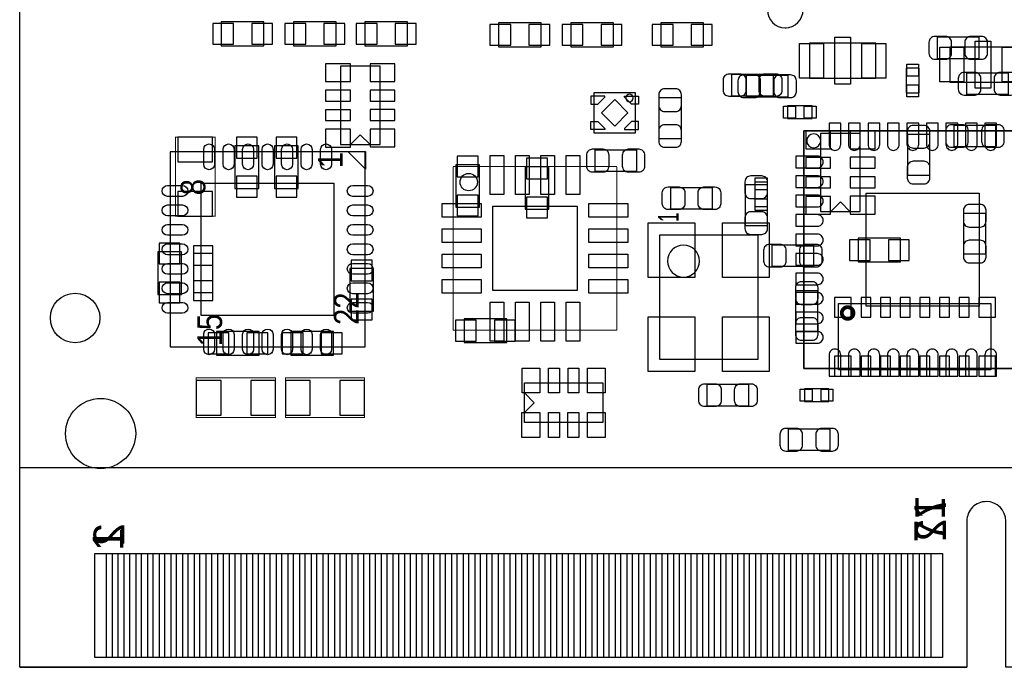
# Model space of a CAD drawing. Extents: x -8.5 to 88.7, y 0 to 55.1.
# Tile 1 of 8: x 0 to 25.3, y 0 to 16.6. Entities that reach past the tile are written whole.
import ezdxf
from ezdxf.enums import TextEntityAlignment as Align

# ---------------------------------------------------------------- set-up
doc = ezdxf.new("R2010")
doc.units = 0
for name, color, linetype in [('BG_OUTLINE', 80, 'CONTINUOUS'), ('PG_ASSEMBLY_BOTTOM', 30, 'CONTINUOUS'), ('PG_ASSEMBLY_TOP', 23, 'CONTINUOUS'), ('PIN_BOTTOM', 211, 'CONTINUOUS'), ('PIN_TOP', 153, 'CONTINUOUS')]:
    doc.layers.add(name, color=color, linetype=linetype)

msp = doc.modelspace()

# ---------------------------------------------------------------- linework, layer by layer
at = {"layer": 'BG_OUTLINE'}
for points in [[(67.600068, 0), (25.299924, 0), (25.299924, 3.75412, 0.414116), (24.800052, 4.253992, 0.414221), (24.299926, 3.75412), (24.299926, 0), (0, 0), (0, 17.999964, 0.41415), (1.999996, 19.99996, 0.414214), (0, 21.999956), (0, 38.599872), (67.600068, 38.599872), (67.600068, 21.999956, 1.000034), (67.600068, 17.999964)], [(67.600068, 0), (25.299924, 0), (25.299924, 3.75412, 0.414116), (24.800052, 4.253992, 0.414221), (24.299926, 3.75412), (24.299926, 0), (0, 0), (0, 17.999964, 0.41415), (1.999996, 19.99996, 0.414214), (0, 21.999956), (0, 38.599872), (67.600068, 38.599872), (67.600068, 21.999956, 1.000034), (67.600068, 17.999964)], [(67.600068, 0), (25.299924, 0), (25.299924, 3.75412, 0.414116), (24.800052, 4.253992, 0.414219), (24.299926, 3.75412), (24.299926, 0), (0, 0), (0, 17.999964, 0.414152), (1.999996, 19.99996, 0.414214), (0, 21.999956), (0, 38.599872), (67.600068, 38.599872), (67.600068, 21.999956, 1.000035), (67.600068, 17.999964)]]:
    msp.add_lwpolyline(points, format="xyb", close=True, dxfattribs=at)
at = {"layer": 'PG_ASSEMBLY_BOTTOM'}
for points in [[(6.264656, 16.563848), (5.172456, 16.563848), (5.172456, 15.954248), (6.264656, 15.954248), (6.264656, 16.563848)], [(8.118856, 16.563848), (7.026656, 16.563848), (7.026656, 15.954248), (8.118856, 15.954248), (8.118856, 16.563848)], [(9.947656, 16.563848), (8.855456, 16.563848), (8.855456, 15.954248), (9.947656, 15.954248), (9.947656, 16.563848)], [(12.284456, 15.928848), (13.376656, 15.928848), (13.376656, 16.538448), (12.284456, 16.538448), (12.284456, 15.928848)], [(15.230856, 16.538448), (14.138656, 16.538448), (14.138656, 15.928848), (15.230856, 15.928848), (15.230856, 16.538448)], [(16.450056, 15.928848), (17.542256, 15.928848), (17.542256, 16.538448), (16.450056, 16.538448), (16.450056, 15.928848)], [(9.2456, 13.42009), (9.2456, 15.42669), (8.2296, 15.426944), (8.229346, 13.42009), (9.2456, 13.42009)], [(8.7376, 13.66901), (8.4836, 13.41501)], [(8.7376, 13.66901), (8.9916, 13.415264)], [(21.5646, 11.6967), (21.5646, 13.7033), (20.5486, 13.7033), (20.5486, 11.6967), (21.5646, 11.6967)], [(5.52196, 13.382244), (5.52196, 12.290044), (6.13156, 12.290044), (6.13156, 13.382244), (5.52196, 13.382244)], [(6.53796, 13.382244), (6.53796, 12.290044), (7.14756, 12.290044), (7.14756, 13.382244), (6.53796, 13.382244)], [(11.798808, 11.807444), (11.798808, 12.899644), (11.189208, 12.899644), (11.189208, 11.807444), (11.798808, 11.807444)], [(12.967208, 12.848844), (12.967208, 11.756644), (13.576808, 11.756644), (13.576808, 12.848844), (12.967208, 12.848844)], [(21.0566, 11.94562), (20.8026, 11.69162)], [(21.0566, 11.94562), (21.3106, 11.69162)], [(21.50872, 10.40384), (22.60092, 10.40384), (22.60092, 11.01344), (21.50872, 11.01344), (21.50872, 10.40384)], [(3.54076, 10.664444), (3.54076, 9.572244), (4.15036, 9.572244), (4.15036, 10.664444), (3.54076, 10.664444)], [(4.959096, 9.618218), (4.959096, 10.61847), (4.459224, 10.61847), (4.459224, 9.618218), (4.959096, 9.618218)], [(8.46836, 10.232644), (8.46836, 9.140444), (9.07796, 9.140444), (9.07796, 10.232644), (8.46836, 10.232644)], [(11.401806, 8.33501), (12.494006, 8.33501), (12.494006, 8.94461), (11.401806, 8.94461), (11.401806, 8.33501)], [(6.14426, 8.619744), (5.05206, 8.619744), (5.05206, 8.010144), (6.14426, 8.010144), (6.14426, 8.619744)], [(8.04926, 8.619744), (6.95706, 8.619744), (6.95706, 8.010144), (8.04926, 8.010144), (8.04926, 8.619744)]]:
    msp.add_lwpolyline(points, dxfattribs=at)
for points in [[(24.609298, 15.620492), (23.549102, 15.620492), (23.549102, 16.180308), (24.609298, 16.180308)], [(18.646902, 15.194788), (19.707098, 15.194788), (19.707098, 14.634972), (18.646902, 14.634972)], [(25.361138, 14.698472), (24.300942, 14.698472), (24.300942, 15.258288), (25.361138, 15.258288)], [(15.790418, 13.706856), (14.740382, 13.706856), (14.740382, 14.756892), (15.790418, 14.756892)], [(16.967708, 14.627098), (16.967708, 13.566902), (16.407892, 13.566902), (16.407892, 14.627098)], [(23.978362, 13.917168), (25.038558, 13.917168), (25.038558, 13.357352), (23.978362, 13.357352)], [(22.783292, 12.627102), (22.783292, 13.687298), (23.343108, 13.687298), (23.343108, 12.627102)], [(14.760702, 13.284708), (15.820898, 13.284708), (15.820898, 12.724892), (14.760702, 12.724892)], [(18.617692, 11.331702), (18.617692, 12.391898), (19.177508, 12.391898), (19.177508, 11.331702)], [(24.783288, 11.660378), (24.783288, 10.600182), (24.223472, 10.600182), (24.223472, 11.660378)], [(20.367498, 10.286492), (19.307302, 10.286492), (19.307302, 10.846308), (20.367498, 10.846308)], [(19.913092, 8.613902), (19.913092, 9.674098), (20.472908, 9.674098), (20.472908, 8.613902)], [(21.01088, 9.3345), (24.91232, 9.3345), (24.91232, 7.6327), (21.01088, 7.6327)], [(19.723862, 6.121908), (20.784058, 6.121908), (20.784058, 5.562092), (19.723862, 5.562092)]]:
    msp.add_lwpolyline(points, close=True, dxfattribs=at)
msp.add_lwpolyline([(15.742412, 14.612874, 1), (15.550388, 14.612874, 1), (15.742412, 14.612874)], format="xyb", dxfattribs=at)
at = {"layer": 'PG_ASSEMBLY_BOTTOM', "const_width": 0.0254}
for points in [[(5.01396, 11.578844), (5.01396, 13.610844), (3.99796, 13.610844), (3.99796, 11.578844), (5.01396, 11.578844)], [(4.53136, 6.409944), (6.56336, 6.409944), (6.56336, 7.425944), (4.53136, 7.425944), (4.53136, 6.409944)], [(6.81736, 6.409944), (8.84936, 6.409944), (8.84936, 7.425944), (6.81736, 7.425944), (6.81736, 6.409944)]]:
    msp.add_lwpolyline(points, dxfattribs=at)
at = {"layer": 'PG_ASSEMBLY_BOTTOM', "const_width": 0.09906}
msp.add_lwpolyline([(21.391118, 9.093708, 1.000127), (21.09216, 9.093454, 0.999873), (21.391118, 9.093708)], format="xyb", dxfattribs=at)
at = {"layer": 'PG_ASSEMBLY_TOP'}
for points in [[(19.640804, 16.414496, 1), (19.640804, 17.328896, 1), (19.640804, 16.414496), (19.666204, 16.414496)], [(20.550378, 13.5128, 1), (20.191222, 13.5128, 1), (20.550378, 13.5128)], [(17.43964, 10.4267, 1), (16.62176, 10.4267, 1), (17.43964, 10.4267)]]:
    msp.add_lwpolyline(points, format="xyb", dxfattribs=at)
for points in [[(21.96465, 15.120112), (21.96465, 16.020288), (20.264882, 16.020288), (20.264882, 15.120112)], [(25.564084, 15.018512), (25.564084, 15.918688), (23.864316, 15.918688), (23.864316, 15.018512)], [(19.333718, 15.222728), (19.333718, 14.662912), (18.273522, 14.662912), (18.273522, 15.222728)], [(22.7457, 14.74724), (23.0759, 14.74724), (23.0759, 15.37716), (22.7457, 15.37716)], [(20.33016, 14.0843), (20.33016, 14.4145), (19.70024, 14.4145), (19.70024, 14.0843)], [(20.114768, 13.768832), (20.114768, 7.668768), (26.214832, 7.668768), (26.214832, 13.768832)], [(20.114768, 7.668768), (20.114768, 13.768832), (26.214832, 13.768832), (26.214832, 7.668768)], [(8.41756, 13.242544), (8.87476, 13.242544), (8.87476, 12.785344)], [(18.8595, 11.82624), (19.1897, 11.82624), (19.1897, 12.45616), (18.8595, 12.45616)], [(16.706596, 11.759692), (16.706596, 12.319508), (17.766792, 12.319508), (17.766792, 11.759692)], [(16.4211, 11.0998), (18.9357, 11.0998), (18.9357, 7.8994), (16.4211, 7.8994)], [(18.701004, 7.264908), (18.701004, 6.705092), (17.640808, 6.705092), (17.640808, 7.264908)], [(20.76196, 6.8199), (20.76196, 7.1501), (20.13204, 7.1501), (20.13204, 6.8199)]]:
    msp.add_lwpolyline(points, close=True, dxfattribs=at)
for points in [[(3.860038, 13.228066), (3.860038, 8.227822), (8.860282, 8.227822), (8.860282, 13.228066), (3.860038, 13.228066)], [(12.954, 7.298944), (14.9606, 7.298944), (14.9606, 6.282944), (12.954, 6.282944), (12.954, 7.298944)], [(13.20292, 6.790944), (12.94892, 7.044944)], [(13.20292, 6.790944), (12.94892, 6.536944)], [(0.001016, 0), (0.001016, 5.129022), (67.750944, 5.129022), (67.750944, 0)], [(0.001016, 0), (24.300942, 0)]]:
    msp.add_lwpolyline(points, dxfattribs=at)
at = {"layer": 'PG_ASSEMBLY_TOP', "const_width": 0.0254}
for points in [[(11.121136, 12.853416), (15.32128, 12.853416)], [(11.121136, 8.653272), (11.121136, 12.853416)], [(15.32128, 12.853416), (15.32128, 8.653272)], [(15.32128, 8.653272), (11.121136, 8.653272)]]:
    msp.add_lwpolyline(points, dxfattribs=at)
at = {"layer": 'PG_ASSEMBLY_TOP'}
msp.add_lwpolyline([(11.744706, 12.453366, -0.414271), (11.521186, 12.229846, -0.414144), (11.297666, 12.453366, -0.414156), (11.521186, 12.676886, -0.414144)], format="xyb", close=True, dxfattribs=at)
at = {"layer": 'PIN_BOTTOM'}
for points in [[(5.48513, 15.992348), (5.48513, 16.525748), (4.95173, 16.525748), (4.95173, 15.992348)], [(6.485382, 15.992348), (6.485382, 16.525748), (5.951982, 16.525748), (5.951982, 15.992348)], [(7.33933, 15.992348), (7.33933, 16.525748), (6.80593, 16.525748), (6.80593, 15.992348)], [(8.339582, 15.992348), (8.339582, 16.525748), (7.806182, 16.525748), (7.806182, 15.992348)], [(9.16813, 15.992348), (9.16813, 16.525748), (8.63473, 16.525748), (8.63473, 15.992348)], [(10.168382, 15.992348), (10.168382, 16.525748), (9.634982, 16.525748), (9.634982, 15.992348)], [(12.06373, 16.500348), (12.06373, 15.966948), (12.59713, 15.966948), (12.59713, 16.500348)], [(13.063982, 16.500348), (13.063982, 15.966948), (13.597382, 15.966948), (13.597382, 16.500348)], [(14.45133, 15.966948), (14.45133, 16.500348), (13.91793, 16.500348), (13.91793, 15.966948)], [(15.451582, 15.966948), (15.451582, 16.500348), (14.918182, 16.500348), (14.918182, 15.966948)], [(16.22933, 16.500348), (16.22933, 15.966948), (16.76273, 15.966948), (16.76273, 16.500348)], [(17.229582, 16.500348), (17.229582, 15.966948), (17.762982, 15.966948), (17.762982, 16.500348)], [(7.8486, 15.033752), (8.4836, 15.033752), (8.4836, 15.490952), (7.8486, 15.490952)], [(8.9916, 15.034514), (9.6266, 15.034514), (9.6266, 15.491714), (8.9916, 15.491714)], [(7.8486, 14.533626), (8.4836, 14.533626), (8.4836, 14.813026), (7.8486, 14.813026)], [(8.9916, 14.534388), (9.6266, 14.534388), (9.6266, 14.813788), (8.9916, 14.813788)], [(15.015464, 14.631924), (15.015464, 14.661896), (14.655292, 14.661896), (14.655292, 14.452092), (14.835378, 14.452092)], [(15.515336, 14.631924), (15.515336, 14.661896), (15.875508, 14.661896), (15.875508, 14.452092), (15.695422, 14.452092)], [(15.2654, 13.89242), (15.604854, 14.231874), (15.2654, 14.571328), (14.925946, 14.231874)], [(7.8486, 14.0335), (8.4836, 14.0335), (8.4836, 14.3129), (7.8486, 14.3129)], [(8.9916, 14.034262), (9.6266, 14.034262), (9.6266, 14.313662), (8.9916, 14.313662)], [(15.015464, 13.831824), (15.015464, 13.801852), (14.655292, 13.801852), (14.655292, 14.011656), (14.835378, 14.011656)], [(15.515336, 13.831824), (15.515336, 13.801852), (15.875508, 13.801852), (15.875508, 14.011656), (15.695422, 14.011656)], [(7.8486, 13.353034), (8.4836, 13.353034), (8.4836, 13.810234), (7.8486, 13.810234)], [(8.9916, 13.356336), (9.6266, 13.356336), (9.6266, 13.813536), (8.9916, 13.813536)], [(20.1676, 13.310108), (20.8026, 13.310108), (20.8026, 13.767308), (20.1676, 13.767308)], [(21.3106, 13.31087), (21.9456, 13.31087), (21.9456, 13.76807), (21.3106, 13.76807)], [(4.95046, 13.610844), (4.06146, 13.610844), (4.06146, 12.975844), (4.95046, 12.975844)], [(6.09346, 13.60297), (5.56006, 13.60297), (5.56006, 13.06957), (6.09346, 13.06957)], [(7.10946, 13.60297), (6.57606, 13.60297), (6.57606, 13.06957), (7.10946, 13.06957)], [(11.227308, 12.58697), (11.760708, 12.58697), (11.760708, 13.12037), (11.227308, 13.12037)], [(13.538708, 13.06957), (13.005308, 13.06957), (13.005308, 12.53617), (13.538708, 12.53617)], [(20.1676, 12.809982), (20.8026, 12.809982), (20.8026, 13.089382), (20.1676, 13.089382)], [(21.3106, 12.810744), (21.9456, 12.810744), (21.9456, 13.090144), (21.3106, 13.090144)], [(6.09346, 12.602718), (5.56006, 12.602718), (5.56006, 12.069318), (6.09346, 12.069318)], [(7.10946, 12.602718), (6.57606, 12.602718), (6.57606, 12.069318), (7.10946, 12.069318)], [(20.1676, 12.309856), (20.8026, 12.309856), (20.8026, 12.589256), (20.1676, 12.589256)], [(21.3106, 12.310618), (21.9456, 12.310618), (21.9456, 12.590018), (21.3106, 12.590018)], [(4.95046, 12.213844), (4.06146, 12.213844), (4.06146, 11.578844), (4.95046, 11.578844)], [(11.227308, 11.586718), (11.760708, 11.586718), (11.760708, 12.120118), (11.227308, 12.120118)], [(13.538708, 12.069318), (13.005308, 12.069318), (13.005308, 11.535918), (13.538708, 11.535918)], [(20.1676, 11.62939), (20.8026, 11.62939), (20.8026, 12.08659), (20.1676, 12.08659)], [(21.3106, 11.632692), (21.9456, 11.632692), (21.9456, 12.089892), (21.3106, 12.089892)], [(4.11226, 10.88517), (3.57886, 10.88517), (3.57886, 10.35177), (4.11226, 10.35177)], [(21.287994, 10.97534), (21.287994, 10.44194), (21.821394, 10.44194), (21.821394, 10.97534)], [(22.288246, 10.97534), (22.288246, 10.44194), (22.821646, 10.44194), (22.821646, 10.97534)], [(4.459097, 10.818495), (4.459097, 10.318369), (4.959223, 10.318369), (4.959223, 10.818495)], [(9.03986, 10.45337), (8.50646, 10.45337), (8.50646, 9.91997), (9.03986, 9.91997)], [(4.11226, 9.884918), (3.57886, 9.884918), (3.57886, 9.351518), (4.11226, 9.351518)], [(4.459097, 9.918319), (4.459097, 9.418193), (4.959223, 9.418193), (4.959223, 9.918319)], [(9.03986, 9.453118), (8.50646, 9.453118), (8.50646, 8.919718), (9.03986, 8.919718)], [(21.33346, 8.98398), (21.33346, 9.49198), (20.90166, 9.49198), (20.90166, 8.98398)], [(21.58492, 9.49198), (21.58492, 8.98398), (21.83892, 8.98398), (21.83892, 9.49198)], [(22.08784, 9.49198), (22.08784, 8.98398), (22.34184, 8.98398), (22.34184, 9.49198)], [(22.5933, 9.49198), (22.5933, 8.98398), (22.8473, 8.98398), (22.8473, 9.49198)], [(23.09622, 9.49198), (23.09622, 8.98398), (23.35022, 8.98398), (23.35022, 9.49198)], [(23.60168, 9.49198), (23.60168, 8.98398), (23.85568, 8.98398), (23.85568, 9.49198)], [(24.1046, 9.49198), (24.1046, 8.98398), (24.3586, 8.98398), (24.3586, 9.49198)], [(25.03932, 8.98398), (25.03932, 9.49198), (24.60752, 9.49198), (24.60752, 8.98398)], [(11.18108, 8.90651), (11.18108, 8.37311), (11.71448, 8.37311), (11.71448, 8.90651)], [(12.181332, 8.90651), (12.181332, 8.37311), (12.714732, 8.37311), (12.714732, 8.90651)], [(5.364734, 8.048244), (5.364734, 8.581644), (4.831334, 8.581644), (4.831334, 8.048244)], [(6.364986, 8.048244), (6.364986, 8.581644), (5.831586, 8.581644), (5.831586, 8.048244)], [(7.269734, 8.048244), (7.269734, 8.581644), (6.736334, 8.581644), (6.736334, 8.048244)], [(8.269986, 8.048244), (8.269986, 8.581644), (7.736586, 8.581644), (7.736586, 8.048244)], [(20.90166, 7.98322), (20.90166, 7.47522), (21.33346, 7.47522), (21.33346, 7.98322)], [(21.58492, 7.98322), (21.58492, 7.47522), (21.83892, 7.47522), (21.83892, 7.98322)], [(22.08784, 7.98322), (22.08784, 7.47522), (22.34184, 7.47522), (22.34184, 7.98322)], [(22.5933, 7.98322), (22.5933, 7.47522), (22.8473, 7.47522), (22.8473, 7.98322)], [(23.09622, 7.98322), (23.09622, 7.47522), (23.35022, 7.47522), (23.35022, 7.98322)], [(23.60168, 7.98322), (23.60168, 7.47522), (23.85568, 7.47522), (23.85568, 7.98322)], [(24.1046, 7.98322), (24.1046, 7.47522), (24.3586, 7.47522), (24.3586, 7.98322)], [(24.60752, 7.98322), (24.60752, 7.47522), (25.03932, 7.47522), (25.03932, 7.98322)], [(5.16636, 6.473444), (5.16636, 7.362444), (4.53136, 7.362444), (4.53136, 6.473444)], [(6.56336, 6.473444), (6.56336, 7.362444), (5.92836, 7.362444), (5.92836, 6.473444)], [(7.45236, 6.473444), (7.45236, 7.362444), (6.81736, 7.362444), (6.81736, 6.473444)], [(8.84936, 6.473444), (8.84936, 7.362444), (8.21436, 7.362444), (8.21436, 6.473444)], [(2.226056, 0.25019), (2.226056, 2.91719), (2.676144, 2.91719), (2.676144, 0.25019)], [(2.826004, 0.25019), (2.826004, 2.91719), (3.276092, 2.91719), (3.276092, 0.25019)], [(3.425952, 0.25019), (3.425952, 2.91719), (3.87604, 2.91719), (3.87604, 0.25019)], [(4.0259, 0.25019), (4.0259, 2.91719), (4.475988, 2.91719), (4.475988, 0.25019)], [(4.625848, 0.25019), (4.625848, 2.91719), (5.075936, 2.91719), (5.075936, 0.25019)], [(5.22605, 0.25019), (5.22605, 2.91719), (5.676138, 2.91719), (5.676138, 0.25019)], [(5.825998, 0.25019), (5.825998, 2.91719), (6.276086, 2.91719), (6.276086, 0.25019)], [(6.425946, 0.25019), (6.425946, 2.91719), (6.876034, 2.91719), (6.876034, 0.25019)], [(7.025894, 0.25019), (7.025894, 2.91719), (7.475982, 2.91719), (7.475982, 0.25019)], [(7.625842, 0.25019), (7.625842, 2.91719), (8.07593, 2.91719), (8.07593, 0.25019)], [(8.226044, 0.25019), (8.226044, 2.91719), (8.676132, 2.91719), (8.676132, 0.25019)], [(8.825992, 0.25019), (8.825992, 2.91719), (9.27608, 2.91719), (9.27608, 0.25019)], [(9.42594, 0.25019), (9.42594, 2.91719), (9.876028, 2.91719), (9.876028, 0.25019)], [(10.025888, 0.25019), (10.025888, 2.91719), (10.475976, 2.91719), (10.475976, 0.25019)], [(10.625836, 0.25019), (10.625836, 2.91719), (11.075924, 2.91719), (11.075924, 0.25019)], [(11.226038, 0.25019), (11.226038, 2.91719), (11.676126, 2.91719), (11.676126, 0.25019)], [(11.825986, 0.25019), (11.825986, 2.91719), (12.276074, 2.91719), (12.276074, 0.25019)], [(12.425934, 0.25019), (12.425934, 2.91719), (12.876022, 2.91719), (12.876022, 0.25019)], [(13.025882, 0.25019), (13.025882, 2.91719), (13.47597, 2.91719), (13.47597, 0.25019)], [(13.62583, 0.25019), (13.62583, 2.91719), (14.075918, 2.91719), (14.075918, 0.25019)], [(14.226032, 0.25019), (14.226032, 2.91719), (14.67612, 2.91719), (14.67612, 0.25019)], [(14.82598, 0.25019), (14.82598, 2.91719), (15.276068, 2.91719), (15.276068, 0.25019)], [(15.425928, 0.25019), (15.425928, 2.91719), (15.876016, 2.91719), (15.876016, 0.25019)], [(16.025876, 0.25019), (16.025876, 2.91719), (16.475964, 2.91719), (16.475964, 0.25019)], [(16.625824, 0.25019), (16.625824, 2.91719), (17.075912, 2.91719), (17.075912, 0.25019)], [(17.226026, 0.25019), (17.226026, 2.91719), (17.676114, 2.91719), (17.676114, 0.25019)], [(17.825974, 0.25019), (17.825974, 2.91719), (18.276062, 2.91719), (18.276062, 0.25019)], [(18.425922, 0.25019), (18.425922, 2.91719), (18.87601, 2.91719), (18.87601, 0.25019)], [(19.02587, 0.25019), (19.02587, 2.91719), (19.475958, 2.91719), (19.475958, 0.25019)], [(19.625818, 0.25019), (19.625818, 2.91719), (20.075906, 2.91719), (20.075906, 0.25019)], [(20.22602, 0.25019), (20.22602, 2.91719), (20.676108, 2.91719), (20.676108, 0.25019)], [(20.825968, 0.25019), (20.825968, 2.91719), (21.276056, 2.91719), (21.276056, 0.25019)], [(21.425916, 0.25019), (21.425916, 2.91719), (21.876004, 2.91719), (21.876004, 0.25019)], [(22.025864, 0.25019), (22.025864, 2.91719), (22.475952, 2.91719), (22.475952, 0.25019)], [(22.625812, 0.25019), (22.625812, 2.91719), (23.0759, 2.91719), (23.0759, 0.25019)], [(23.226014, 0.25019), (23.226014, 2.91719), (23.676102, 2.91719), (23.676102, 0.25019)]]:
    msp.add_lwpolyline(points, close=True, dxfattribs=at)
for points in [[(23.479252, 15.610332), (23.75916, 15.610332, 0.414846), (23.909274, 15.760446), (23.909274, 16.040354, 0.414846), (23.75916, 16.190468), (23.479252, 16.190468, 0.414846), (23.329138, 16.040354), (23.329138, 15.760446, 0.414846)], [(24.679148, 16.190468), (24.39924, 16.190468, 0.414846), (24.249126, 16.040354), (24.249126, 15.760446, 0.414846), (24.39924, 15.610332), (24.679148, 15.610332, 0.414846), (24.829262, 15.760446), (24.829262, 16.040354, 0.414846)], [(18.577052, 14.624812), (18.85696, 14.624812, 0.414846), (19.007074, 14.774926), (19.007074, 15.054834, 0.414846), (18.85696, 15.204948), (18.577052, 15.204948, 0.414846), (18.426938, 15.054834), (18.426938, 14.774926, 0.414846)], [(19.776948, 15.204948), (19.49704, 15.204948, 0.414846), (19.346926, 15.054834), (19.346926, 14.774926, 0.414846), (19.49704, 14.624812), (19.776948, 14.624812, 0.414846), (19.927062, 14.774926), (19.927062, 15.054834, 0.414846)], [(24.231092, 14.688312), (24.511, 14.688312, 0.414846), (24.661114, 14.838426), (24.661114, 15.118334, 0.414846), (24.511, 15.268448), (24.231092, 15.268448, 0.414846), (24.080978, 15.118334), (24.080978, 14.838426, 0.414846)], [(25.430988, 15.268448), (25.15108, 15.268448, 0.414846), (25.000966, 15.118334), (25.000966, 14.838426, 0.414846), (25.15108, 14.688312), (25.430988, 14.688312, 0.414846), (25.581102, 14.838426), (25.581102, 15.118334, 0.414846)], [(16.397732, 14.696948), (16.397732, 14.41704, 0.414846), (16.547846, 14.266926), (16.827754, 14.266926, 0.414846), (16.977868, 14.41704), (16.977868, 14.696948, 0.414846), (16.827754, 14.847062), (16.547846, 14.847062, 0.414846)], [(16.977868, 13.497052), (16.977868, 13.77696, 0.414846), (16.827754, 13.927074), (16.547846, 13.927074, 0.414846), (16.397732, 13.77696), (16.397732, 13.497052, 0.414846), (16.547846, 13.346938), (16.827754, 13.346938, 0.414846)], [(22.773132, 13.757148), (22.773132, 13.47724, 0.414846), (22.923246, 13.327126), (23.203154, 13.327126, 0.414846), (23.353268, 13.47724), (23.353268, 13.757148, 0.414846), (23.203154, 13.907262), (22.923246, 13.907262, 0.414846)], [(23.908512, 13.347192), (24.18842, 13.347192, 0.414846), (24.338534, 13.497306), (24.338534, 13.777214, 0.414846), (24.18842, 13.927328), (23.908512, 13.927328, 0.414846), (23.758398, 13.777214), (23.758398, 13.497306, 0.414846)], [(25.108408, 13.927328), (24.8285, 13.927328, 0.414846), (24.678386, 13.777214), (24.678386, 13.497306, 0.414846), (24.8285, 13.347192), (25.108408, 13.347192, 0.414846), (25.258522, 13.497306), (25.258522, 13.777214, 0.414846)], [(14.690852, 12.714732), (14.97076, 12.714732, 0.414846), (15.120874, 12.864846), (15.120874, 13.144754, 0.414846), (14.97076, 13.294868), (14.690852, 13.294868, 0.414846), (14.540738, 13.144754), (14.540738, 12.864846, 0.414846)], [(15.890748, 13.294868), (15.61084, 13.294868, 0.414846), (15.460726, 13.144754), (15.460726, 12.864846, 0.414846), (15.61084, 12.714732), (15.890748, 12.714732, 0.414846), (16.040862, 12.864846), (16.040862, 13.144754, 0.414846)], [(23.353268, 12.557252), (23.353268, 12.83716, 0.414846), (23.203154, 12.987274), (22.923246, 12.987274, 0.414846), (22.773132, 12.83716), (22.773132, 12.557252, 0.414846), (22.923246, 12.407138), (23.203154, 12.407138, 0.414846)], [(18.607532, 12.461748), (18.607532, 12.18184, 0.414846), (18.757646, 12.031726), (19.037554, 12.031726, 0.414846), (19.187668, 12.18184), (19.187668, 12.461748, 0.414846), (19.037554, 12.611862), (18.757646, 12.611862, 0.414846)], [(24.213312, 11.730228), (24.213312, 11.45032, 0.414846), (24.363426, 11.300206), (24.643334, 11.300206, 0.414846), (24.793448, 11.45032), (24.793448, 11.730228, 0.414846), (24.643334, 11.880342), (24.363426, 11.880342, 0.414846)], [(19.187668, 11.261852), (19.187668, 11.54176, 0.414846), (19.037554, 11.691874), (18.757646, 11.691874, 0.414846), (18.607532, 11.54176), (18.607532, 11.261852, 0.414846), (18.757646, 11.111738), (19.037554, 11.111738, 0.414846)], [(24.793448, 10.530332), (24.793448, 10.81024, 0.414846), (24.643334, 10.960354), (24.363426, 10.960354, 0.414846), (24.213312, 10.81024), (24.213312, 10.530332, 0.414846), (24.363426, 10.380218), (24.643334, 10.380218, 0.414846)], [(19.237452, 10.276332), (19.51736, 10.276332, 0.414846), (19.667474, 10.426446), (19.667474, 10.706354, 0.414846), (19.51736, 10.856468), (19.237452, 10.856468, 0.414846), (19.087338, 10.706354), (19.087338, 10.426446, 0.414846)], [(20.437348, 10.856468), (20.15744, 10.856468, 0.414846), (20.007326, 10.706354), (20.007326, 10.426446, 0.414846), (20.15744, 10.276332), (20.437348, 10.276332, 0.414846), (20.587462, 10.426446), (20.587462, 10.706354, 0.414846)], [(19.902932, 9.743948), (19.902932, 9.46404, 0.414846), (20.053046, 9.313926), (20.332954, 9.313926, 0.414846), (20.483068, 9.46404), (20.483068, 9.743948, 0.414846), (20.332954, 9.894062), (20.053046, 9.894062, 0.414846)], [(20.483068, 8.544052), (20.483068, 8.82396, 0.414846), (20.332954, 8.974074), (20.053046, 8.974074, 0.414846), (19.902932, 8.82396), (19.902932, 8.544052, 0.414846), (20.053046, 8.393938), (20.332954, 8.393938, 0.414846)], [(19.654012, 5.551932), (19.93392, 5.551932, 0.414846), (20.084034, 5.702046), (20.084034, 5.981954, 0.414846), (19.93392, 6.132068), (19.654012, 6.132068, 0.414846), (19.503898, 5.981954), (19.503898, 5.702046, 0.414846)], [(20.853908, 6.132068), (20.574, 6.132068, 0.414846), (20.423886, 5.981954), (20.423886, 5.702046, 0.414846), (20.574, 5.551932), (20.853908, 5.551932, 0.414846), (21.004022, 5.702046), (21.004022, 5.981954, 0.414846)]]:
    msp.add_lwpolyline(points, format="xyb", close=True, dxfattribs=at)
for centre, radius in [((1.4224, 8.9662), 0.635), ((2.075942, 5.999988), 0.900049)]:
    msp.add_circle(centre, radius, dxfattribs=at)
at = {"layer": 'PIN_TOP'}
for points in [[(21.314791, 16.170148), (21.314791, 14.970252), (20.914741, 14.970252), (20.914741, 16.170148)], [(20.619466, 16.0147), (20.619466, 15.1257), (20.009866, 15.1257), (20.009866, 16.0147)], [(22.219666, 16.0147), (22.219666, 15.1257), (21.610066, 15.1257), (21.610066, 16.0147)], [(24.914225, 16.068548), (24.914225, 14.868652), (24.514175, 14.868652), (24.514175, 16.068548)], [(24.2189, 15.9131), (24.2189, 15.0241), (23.6093, 15.0241), (23.6093, 15.9131)], [(25.8191, 15.9131), (25.8191, 15.0241), (25.2095, 15.0241), (25.2095, 15.9131)], [(23.0632, 15.176754), (22.7584, 15.176754), (22.7584, 15.481554), (23.0632, 15.481554)], [(23.0632, 14.642846), (22.7584, 14.642846), (22.7584, 14.947646), (23.0632, 14.947646)], [(19.900646, 14.4018), (19.900646, 14.097), (19.595846, 14.097), (19.595846, 14.4018)], [(20.434554, 14.4018), (20.434554, 14.097), (20.129754, 14.097), (20.129754, 14.4018)], [(12.071096, 12.133326), (12.071096, 13.133324), (12.421108, 13.133324), (12.421108, 12.133326)], [(12.721082, 12.133326), (12.721082, 13.133324), (13.071094, 13.133324), (13.071094, 12.133326)], [(13.371322, 12.133326), (13.371322, 13.133324), (13.721334, 13.133324), (13.721334, 12.133326)], [(14.021308, 12.133326), (14.021308, 13.133324), (14.37132, 13.133324), (14.37132, 12.133326)], [(4.65836, 12.429744), (8.06196, 12.429744), (8.06196, 9.026144), (4.65836, 9.026144)], [(19.177, 12.255754), (18.8722, 12.255754), (18.8722, 12.560554), (19.177, 12.560554)], [(21.714714, 9.268714), (21.714714, 12.168632), (24.614632, 12.168632), (24.614632, 9.268714)], [(10.840974, 11.553444), (10.840974, 11.903456), (11.840972, 11.903456), (11.840972, 11.553444)], [(14.60119, 11.553444), (14.60119, 11.903456), (15.601188, 11.903456), (15.601188, 11.553444)], [(19.177, 11.721846), (18.8722, 11.721846), (18.8722, 12.026646), (19.177, 12.026646)], [(12.1412, 9.673336), (12.1412, 11.833352), (14.301216, 11.833352), (14.301216, 9.673336)], [(16.125952, 11.406124), (17.325848, 11.406124), (17.325848, 10.006076), (16.125952, 10.006076)], [(18.030952, 11.406124), (19.230848, 11.406124), (19.230848, 10.006076), (18.030952, 10.006076)], [(10.840974, 10.903458), (10.840974, 11.25347), (11.840972, 11.25347), (11.840972, 10.903458)], [(14.60119, 10.903458), (14.60119, 11.25347), (15.601188, 11.25347), (15.601188, 10.903458)], [(10.840974, 10.253218), (10.840974, 10.60323), (11.840972, 10.60323), (11.840972, 10.253218)], [(14.60119, 10.253218), (14.60119, 10.60323), (15.601188, 10.60323), (15.601188, 10.253218)], [(10.840974, 9.603232), (10.840974, 9.953244), (11.840972, 9.953244), (11.840972, 9.603232)], [(14.60119, 9.603232), (14.60119, 9.953244), (15.601188, 9.953244), (15.601188, 9.603232)], [(12.071096, 8.37311), (12.071096, 9.373108), (12.421108, 9.373108), (12.421108, 8.37311)], [(12.721082, 8.37311), (12.721082, 9.373108), (13.071094, 9.373108), (13.071094, 8.37311)], [(13.371322, 8.37311), (13.371322, 9.373108), (13.721334, 9.373108), (13.721334, 8.37311)], [(14.021308, 8.37311), (14.021308, 9.373108), (14.37132, 9.373108), (14.37132, 8.37311)], [(16.125952, 8.993124), (17.325848, 8.993124), (17.325848, 7.593076), (16.125952, 7.593076)], [(18.030952, 8.993124), (19.230848, 8.993124), (19.230848, 7.593076), (18.030952, 7.593076)], [(12.889992, 7.044944), (12.889992, 7.679944), (13.347192, 7.679944), (13.347192, 7.044944)], [(13.567918, 7.044944), (13.567918, 7.679944), (13.847318, 7.679944), (13.847318, 7.044944)], [(14.068044, 7.044944), (14.068044, 7.679944), (14.347444, 7.679944), (14.347444, 7.044944)], [(14.56817, 7.044944), (14.56817, 7.679944), (15.02537, 7.679944), (15.02537, 7.044944)], [(20.332446, 7.1374), (20.332446, 6.8326), (20.027646, 6.8326), (20.027646, 7.1374)], [(20.866354, 7.1374), (20.866354, 6.8326), (20.561554, 6.8326), (20.561554, 7.1374)], [(12.88669, 5.901944), (12.88669, 6.536944), (13.34389, 6.536944), (13.34389, 5.901944)], [(13.567156, 5.901944), (13.567156, 6.536944), (13.846556, 6.536944), (13.846556, 5.901944)], [(14.067282, 5.901944), (14.067282, 6.536944), (14.346682, 6.536944), (14.346682, 5.901944)], [(14.567408, 5.901944), (14.567408, 6.536944), (15.024608, 6.536944), (15.024608, 5.901944)], [(1.925828, 0.25019), (1.925828, 2.91719), (2.375916, 2.91719), (2.375916, 0.25019)], [(2.52603, 0.25019), (2.52603, 2.91719), (2.976118, 2.91719), (2.976118, 0.25019)], [(3.125978, 0.25019), (3.125978, 2.91719), (3.576066, 2.91719), (3.576066, 0.25019)], [(3.725926, 0.25019), (3.725926, 2.91719), (4.176014, 2.91719), (4.176014, 0.25019)], [(4.325874, 0.25019), (4.325874, 2.91719), (4.775962, 2.91719), (4.775962, 0.25019)], [(4.925822, 0.25019), (4.925822, 2.91719), (5.37591, 2.91719), (5.37591, 0.25019)], [(5.526024, 0.25019), (5.526024, 2.91719), (5.976112, 2.91719), (5.976112, 0.25019)], [(6.125972, 0.25019), (6.125972, 2.91719), (6.57606, 2.91719), (6.57606, 0.25019)], [(6.72592, 0.25019), (6.72592, 2.91719), (7.176008, 2.91719), (7.176008, 0.25019)], [(7.325868, 0.25019), (7.325868, 2.91719), (7.775956, 2.91719), (7.775956, 0.25019)], [(7.925816, 0.25019), (7.925816, 2.91719), (8.375904, 2.91719), (8.375904, 0.25019)], [(8.526018, 0.25019), (8.526018, 2.91719), (8.976106, 2.91719), (8.976106, 0.25019)], [(9.125966, 0.25019), (9.125966, 2.91719), (9.576054, 2.91719), (9.576054, 0.25019)], [(9.725914, 0.25019), (9.725914, 2.91719), (10.176002, 2.91719), (10.176002, 0.25019)], [(10.325862, 0.25019), (10.325862, 2.91719), (10.77595, 2.91719), (10.77595, 0.25019)], [(10.92581, 0.25019), (10.92581, 2.91719), (11.375898, 2.91719), (11.375898, 0.25019)], [(11.526012, 0.25019), (11.526012, 2.91719), (11.9761, 2.91719), (11.9761, 0.25019)], [(12.12596, 0.25019), (12.12596, 2.91719), (12.576048, 2.91719), (12.576048, 0.25019)], [(12.725908, 0.25019), (12.725908, 2.91719), (13.175996, 2.91719), (13.175996, 0.25019)], [(13.325856, 0.25019), (13.325856, 2.91719), (13.775944, 2.91719), (13.775944, 0.25019)], [(13.926058, 0.25019), (13.926058, 2.91719), (14.376146, 2.91719), (14.376146, 0.25019)], [(14.526006, 0.25019), (14.526006, 2.91719), (14.976094, 2.91719), (14.976094, 0.25019)], [(15.125954, 0.25019), (15.125954, 2.91719), (15.576042, 2.91719), (15.576042, 0.25019)], [(15.725902, 0.25019), (15.725902, 2.91719), (16.17599, 2.91719), (16.17599, 0.25019)], [(16.32585, 0.25019), (16.32585, 2.91719), (16.775938, 2.91719), (16.775938, 0.25019)], [(16.926052, 0.25019), (16.926052, 2.91719), (17.37614, 2.91719), (17.37614, 0.25019)], [(17.526, 0.25019), (17.526, 2.91719), (17.976088, 2.91719), (17.976088, 0.25019)], [(18.125948, 0.25019), (18.125948, 2.91719), (18.576036, 2.91719), (18.576036, 0.25019)], [(18.725896, 0.25019), (18.725896, 2.91719), (19.175984, 2.91719), (19.175984, 0.25019)], [(19.325844, 0.25019), (19.325844, 2.91719), (19.775932, 2.91719), (19.775932, 0.25019)], [(19.926046, 0.25019), (19.926046, 2.91719), (20.376134, 2.91719), (20.376134, 0.25019)], [(20.525994, 0.25019), (20.525994, 2.91719), (20.976082, 2.91719), (20.976082, 0.25019)], [(21.125942, 0.25019), (21.125942, 2.91719), (21.57603, 2.91719), (21.57603, 0.25019)], [(21.72589, 0.25019), (21.72589, 2.91719), (22.175978, 2.91719), (22.175978, 0.25019)], [(22.325838, 0.25019), (22.325838, 2.91719), (22.775926, 2.91719), (22.775926, 0.25019)], [(22.92604, 0.25019), (22.92604, 2.91719), (23.376128, 2.91719), (23.376128, 0.25019)]]:
    msp.add_lwpolyline(points, close=True, dxfattribs=at)
for points in [[(18.203672, 15.232888), (18.48358, 15.232888, -0.414846), (18.633694, 15.082774), (18.633694, 14.802866, -0.414846), (18.48358, 14.652752), (18.203672, 14.652752, -0.414846), (18.053558, 14.802866), (18.053558, 15.082774, -0.414846)], [(19.403568, 14.652752), (19.12366, 14.652752, -0.414846), (18.973546, 14.802866), (18.973546, 15.082774, -0.414846), (19.12366, 15.232888), (19.403568, 15.232888, -0.414846), (19.553682, 15.082774), (19.553682, 14.802866, -0.414846)], [(21.064982, 13.96873), (20.764754, 13.96873), (20.764754, 13.41882, 0.414214), (20.914868, 13.268706, 0.414214), (21.064982, 13.41882)], [(21.564854, 13.96873), (21.264626, 13.96873), (21.264626, 13.41882, 0.414214), (21.41474, 13.268706, 0.414214), (21.564854, 13.41882)], [(22.06498, 13.96873), (21.764752, 13.96873), (21.764752, 13.41882, 0.414214), (21.914866, 13.268706, 0.414214), (22.06498, 13.41882)], [(22.564852, 13.96873), (22.264624, 13.96873), (22.264624, 13.41882, 0.414214), (22.414738, 13.268706, 0.414214), (22.564852, 13.41882)], [(23.064978, 13.96873), (22.76475, 13.96873), (22.76475, 13.41882, 0.414214), (22.914864, 13.268706, 0.414214), (23.064978, 13.41882)], [(23.56485, 13.96873), (23.264622, 13.96873), (23.264622, 13.41882, 0.414214), (23.414736, 13.268706, 0.414214), (23.56485, 13.41882)], [(24.064976, 13.96873), (23.764748, 13.96873), (23.764748, 13.41882, 0.414214), (23.914862, 13.268706, 0.414214), (24.064976, 13.41882)], [(24.564848, 13.96873), (24.26462, 13.96873), (24.26462, 13.41882, 0.414214), (24.414734, 13.268706, 0.414214), (24.564848, 13.41882)], [(25.064974, 13.96873), (24.764746, 13.96873), (24.764746, 13.41882, 0.414214), (24.91486, 13.268706, 0.414214), (25.064974, 13.41882)], [(4.720336, 12.912344), (4.720336, 13.293344, -1), (4.999736, 13.293344), (4.999736, 12.912344, -1)], [(5.220462, 12.912344), (5.220462, 13.293344, -1), (5.499862, 13.293344), (5.499862, 12.912344, -1)], [(5.720334, 12.912344), (5.720334, 13.293344, -1), (5.999734, 13.293344), (5.999734, 12.912344, -1)], [(6.22046, 12.912344), (6.22046, 13.293344, -1), (6.49986, 13.293344), (6.49986, 12.912344, -1)], [(6.720586, 12.912344), (6.720586, 13.293344, -1), (6.999986, 13.293344), (6.999986, 12.912344, -1)], [(7.220458, 12.912344), (7.220458, 13.293344, -1), (7.499858, 13.293344), (7.499858, 12.912344, -1)], [(7.720584, 12.912344), (7.720584, 13.293344, -1), (7.999984, 13.293344), (7.999984, 12.912344, -1)], [(19.91487, 13.118846), (19.91487, 12.818618), (20.46478, 12.818618, 0.414214), (20.614894, 12.968732, 0.414214), (20.46478, 13.118846)], [(19.91487, 12.618974), (19.91487, 12.318746), (20.46478, 12.318746, 0.414214), (20.614894, 12.46886, 0.414214), (20.46478, 12.618974)], [(4.17576, 12.088368), (3.79476, 12.088368, -1), (3.79476, 12.367768), (4.17576, 12.367768, -1)], [(8.92556, 12.088368), (8.54456, 12.088368, -1), (8.54456, 12.367768), (8.92556, 12.367768, -1)], [(16.636746, 12.329668), (16.916654, 12.329668, -0.414846), (17.066768, 12.179554), (17.066768, 11.899646, -0.414846), (16.916654, 11.749532), (16.636746, 11.749532, -0.414846), (16.486632, 11.899646), (16.486632, 12.179554, -0.414846)], [(17.836642, 11.749532), (17.556734, 11.749532, -0.414846), (17.40662, 11.899646), (17.40662, 12.179554, -0.414846), (17.556734, 12.329668), (17.836642, 12.329668, -0.414846), (17.986756, 12.179554), (17.986756, 11.899646, -0.414846)], [(19.91487, 12.118848), (19.91487, 11.81862), (20.46478, 11.81862, 0.414214), (20.614894, 11.968734, 0.414214), (20.46478, 12.118848)], [(4.17576, 11.588242), (3.79476, 11.588242, -1), (3.79476, 11.867642), (4.17576, 11.867642, -1)], [(8.92556, 11.588242), (8.54456, 11.588242, -1), (8.54456, 11.867642), (8.92556, 11.867642, -1)], [(4.17576, 11.08837), (3.79476, 11.08837, -1), (3.79476, 11.36777), (4.17576, 11.36777, -1)], [(8.92556, 11.08837), (8.54456, 11.08837, -1), (8.54456, 11.36777), (8.92556, 11.36777, -1)], [(19.91487, 11.618976), (19.91487, 11.318748), (20.46478, 11.318748, 0.414214), (20.614894, 11.468862, 0.414214), (20.46478, 11.618976)], [(19.91487, 11.11885), (19.91487, 10.818622), (20.46478, 10.818622, 0.414214), (20.614894, 10.968736, 0.414214), (20.46478, 11.11885)], [(4.17576, 10.588244), (3.79476, 10.588244, -1), (3.79476, 10.867644), (4.17576, 10.867644, -1)], [(8.92556, 10.588244), (8.54456, 10.588244, -1), (8.54456, 10.867644), (8.92556, 10.867644, -1)], [(19.91487, 10.618978), (19.91487, 10.31875), (20.46478, 10.31875, 0.414214), (20.614894, 10.468864, 0.414214), (20.46478, 10.618978)], [(4.17576, 10.088118), (3.79476, 10.088118, -1), (3.79476, 10.367518), (4.17576, 10.367518, -1)], [(8.92556, 10.088118), (8.54456, 10.088118, -1), (8.54456, 10.367518), (8.92556, 10.367518, -1)], [(19.91487, 10.118852), (19.91487, 9.818624), (20.46478, 9.818624, 0.414214), (20.614894, 9.968738, 0.414214), (20.46478, 10.118852)], [(4.17576, 9.588246), (3.79476, 9.588246, -1), (3.79476, 9.867646), (4.17576, 9.867646, -1)], [(8.92556, 9.588246), (8.54456, 9.588246, -1), (8.54456, 9.867646), (8.92556, 9.867646, -1)], [(19.91487, 9.61898), (19.91487, 9.318752), (20.46478, 9.318752, 0.414214), (20.614894, 9.468866, 0.414214), (20.46478, 9.61898)], [(4.17576, 9.08812), (3.79476, 9.08812, -1), (3.79476, 9.36752), (4.17576, 9.36752, -1)], [(8.92556, 9.08812), (8.54456, 9.08812, -1), (8.54456, 9.36752), (8.92556, 9.36752, -1)], [(19.91487, 9.118854), (19.91487, 8.818626), (20.46478, 8.818626, 0.414214), (20.614894, 8.96874, 0.414214), (20.46478, 9.118854)], [(4.720336, 8.162544), (4.720336, 8.543544, -1), (4.999736, 8.543544), (4.999736, 8.162544, -1)], [(5.220462, 8.162544), (5.220462, 8.543544, -1), (5.499862, 8.543544), (5.499862, 8.162544, -1)], [(5.720334, 8.162544), (5.720334, 8.543544, -1), (5.999734, 8.543544), (5.999734, 8.162544, -1)], [(6.22046, 8.162544), (6.22046, 8.543544, -1), (6.49986, 8.543544), (6.49986, 8.162544, -1)], [(6.720586, 8.162544), (6.720586, 8.543544, -1), (6.999986, 8.543544), (6.999986, 8.162544, -1)], [(7.220458, 8.162544), (7.220458, 8.543544, -1), (7.499858, 8.543544), (7.499858, 8.162544, -1)], [(7.720584, 8.162544), (7.720584, 8.543544, -1), (7.999984, 8.543544), (7.999984, 8.162544, -1)], [(19.91487, 8.618982), (19.91487, 8.318754), (20.46478, 8.318754, 0.414214), (20.614894, 8.468868, 0.414214), (20.46478, 8.618982)], [(20.764754, 7.46887), (21.064982, 7.46887), (21.064982, 8.01878, 0.414214), (20.914868, 8.168894, 0.414214), (20.764754, 8.01878)], [(21.264626, 7.46887), (21.564854, 7.46887), (21.564854, 8.01878, 0.414214), (21.41474, 8.168894, 0.414214), (21.264626, 8.01878)], [(21.764752, 7.46887), (22.06498, 7.46887), (22.06498, 8.01878, 0.414214), (21.914866, 8.168894, 0.414214), (21.764752, 8.01878)], [(22.264624, 7.46887), (22.564852, 7.46887), (22.564852, 8.01878, 0.414214), (22.414738, 8.168894, 0.414214), (22.264624, 8.01878)], [(22.76475, 7.46887), (23.064978, 7.46887), (23.064978, 8.01878, 0.414214), (22.914864, 8.168894, 0.414214), (22.76475, 8.01878)], [(23.264622, 7.46887), (23.56485, 7.46887), (23.56485, 8.01878, 0.414214), (23.414736, 8.168894, 0.414214), (23.264622, 8.01878)], [(23.764748, 7.46887), (24.064976, 7.46887), (24.064976, 8.01878, 0.414214), (23.914862, 8.168894, 0.414214), (23.764748, 8.01878)], [(24.26462, 7.46887), (24.564848, 7.46887), (24.564848, 8.01878, 0.414214), (24.414734, 8.168894, 0.414214), (24.26462, 8.01878)], [(24.764746, 7.46887), (25.064974, 7.46887), (25.064974, 8.01878, 0.414214), (24.91486, 8.168894, 0.414214), (24.764746, 8.01878)], [(17.570958, 7.275068), (17.850866, 7.275068, -0.414846), (18.00098, 7.124954), (18.00098, 6.845046, -0.414846), (17.850866, 6.694932), (17.570958, 6.694932, -0.414846), (17.420844, 6.845046), (17.420844, 7.124954, -0.414846)], [(18.770854, 6.694932), (18.490946, 6.694932, -0.414846), (18.340832, 6.845046), (18.340832, 7.124954, -0.414846), (18.490946, 7.275068), (18.770854, 7.275068, -0.414846), (18.920968, 7.124954), (18.920968, 6.845046, -0.414846)]]:
    msp.add_lwpolyline(points, format="xyb", close=True, dxfattribs=at)
msp.add_circle((2.075942, 5.999988), 0.900049, dxfattribs=at)

# ---------------------------------------------------------------- texts
at = {"layer": 'PG_ASSEMBLY_BOTTOM', "text_generation_flag": 2, "width": 0.987138}
for s, p in [('72', (23.76678, 3.81508)), ('2', (2.68478, 3.40868))]:
    msp.add_text(s, height=0.78994, rotation=90, dxfattribs=at).set_placement(p, align=Align.CENTER)
at = {"layer": 'PG_ASSEMBLY_TOP'}
for s, height, width, p in [('1', 0.635, 0.88, (8.29056, 12.810744)), ('8', 0.635, 0.88, (4.7625, 12.1158)), ('1', 0.5334, 0.619048, (16.907764, 11.432032)), ('22', 0.635, 0.88, (8.6995, 8.7884)), ('15', 0.635, 0.88, (5.19176, 8.238744))]:
    msp.add_text(s, height=height, rotation=90, dxfattribs=dict(at, width=width)).set_placement(p)
at = {"layer": 'PG_ASSEMBLY_TOP', "width": 0.987138}
for s, p in [('71', (23.74138, 3.78968)), ('1', (2.65938, 3.28168))]:
    msp.add_text(s, height=0.78994, rotation=90, dxfattribs=at).set_placement(p, align=Align.CENTER)

doc.saveas('drawing.dxf')
